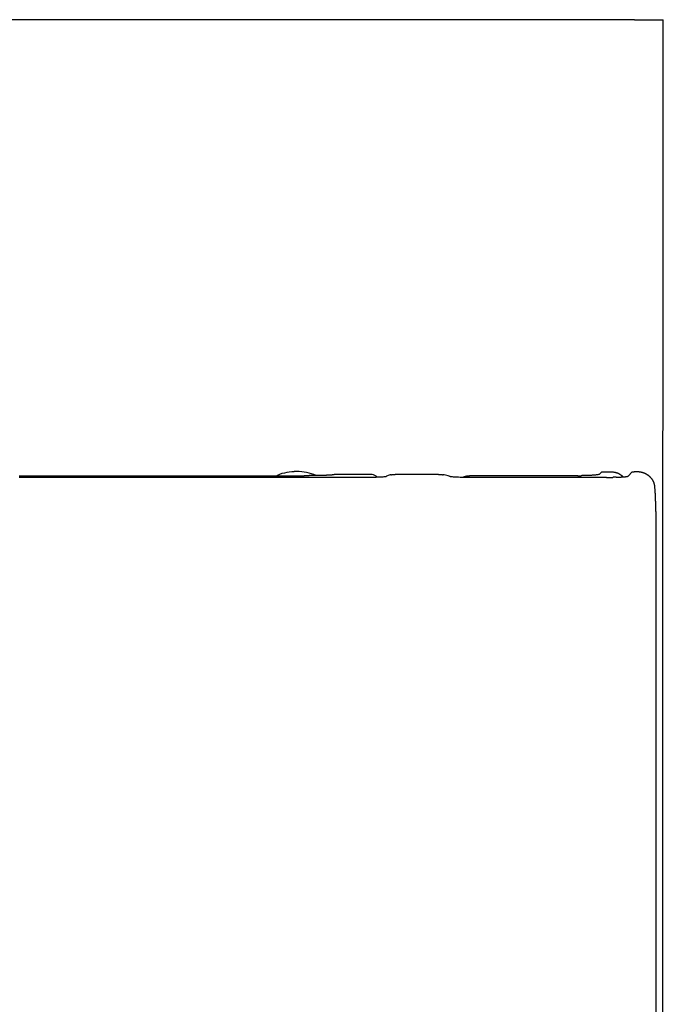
# Model space of a CAD drawing. Header units: millimetres. Extents: x 5228.952 to 5229.312, y 2531.318 to 2531.868.
# Tile 3 of 3: x 5229.132 to 5229.312, y 2531.593 to 2531.868. Entities that reach past the tile are written whole.
import ezdxf

# ---------------------------------------------------------------- set-up
doc = ezdxf.new("R2010")
doc.units = ezdxf.units.MM
doc.layers.add('SANINDUSA', color=3, linetype='Continuous')

msp = doc.modelspace()

# ---------------------------------------------------------------- linework, layer by layer
at = {"layer": 'SANINDUSA'}
for p, q in [((5229.30371, 2531.86815), (5228.96036, 2531.86815)), ((5229.29451, 2531.74182), (5229.29387, 2531.74118)), ((5229.29451, 2531.74182), (5229.29653, 2531.74182)), ((5229.30301, 2531.74182), (5229.30188, 2531.74069)), ((5229.30301, 2531.74182), (5229.30354, 2531.74182)), ((5229.13187, 2531.74079), (5229.21145, 2531.74079)), ((5229.23002, 2531.7403), (5229.13187, 2531.7403)), ((5229.22965, 2531.74116), (5229.21992, 2531.74116)), ((5229.23042, 2531.7403), (5229.23002, 2531.7403)), ((5229.23081, 2531.7403), (5229.23042, 2531.7403)), ((5229.2312, 2531.74031), (5229.23081, 2531.7403)), ((5229.23158, 2531.74032), (5229.2312, 2531.74031)), ((5229.2319, 2531.74033), (5229.23158, 2531.74032)), ((5229.2322, 2531.74034), (5229.2319, 2531.74033)), ((5229.23257, 2531.74036), (5229.2322, 2531.74034)), ((5229.23292, 2531.74038), (5229.23257, 2531.74036)), ((5229.2332, 2531.74039), (5229.23292, 2531.74038)), ((5229.23346, 2531.74041), (5229.2332, 2531.74039)), ((5229.23369, 2531.74044), (5229.23346, 2531.74041)), ((5229.23389, 2531.74046), (5229.23369, 2531.74044)), ((5229.23407, 2531.74048), (5229.23389, 2531.74046)), ((5229.23422, 2531.74051), (5229.23407, 2531.74048)), ((5229.23433, 2531.74053), (5229.23422, 2531.74051)), ((5229.23439, 2531.74056), (5229.23433, 2531.74053)), ((5229.23448, 2531.74061), (5229.23439, 2531.74056)), ((5229.23469, 2531.74072), (5229.23448, 2531.74061)), ((5229.23492, 2531.74082), (5229.23469, 2531.74072)), ((5229.23516, 2531.74091), (5229.23492, 2531.74082)), ((5229.23542, 2531.74098), (5229.23516, 2531.74091)), ((5229.23569, 2531.74105), (5229.23542, 2531.74098)), ((5229.24895, 2531.74116), (5229.23685, 2531.74116)), ((5229.25058, 2531.74098), (5229.25024, 2531.74105)), ((5229.25093, 2531.74091), (5229.25058, 2531.74098)), ((5229.25127, 2531.74082), (5229.25093, 2531.74091)), ((5229.25162, 2531.74072), (5229.25127, 2531.74082)), ((5229.25195, 2531.74061), (5229.25162, 2531.74072)), ((5229.25216, 2531.74054), (5229.25195, 2531.74061)), ((5229.25224, 2531.74052), (5229.25216, 2531.74054)), ((5229.25235, 2531.74049), (5229.25224, 2531.74052)), ((5229.25251, 2531.74047), (5229.25235, 2531.74049)), ((5229.25269, 2531.74045), (5229.25251, 2531.74047)), ((5229.2529, 2531.74042), (5229.25269, 2531.74045)), ((5229.25314, 2531.7404), (5229.2529, 2531.74042)), ((5229.25341, 2531.74039), (5229.25314, 2531.7404)), ((5229.25369, 2531.74037), (5229.25341, 2531.74039)), ((5229.25405, 2531.74035), (5229.25369, 2531.74037)), ((5229.25451, 2531.74033), (5229.25405, 2531.74035)), ((5229.255, 2531.74032), (5229.25451, 2531.74033)), ((5229.25536, 2531.74031), (5229.255, 2531.74032)), ((5229.25574, 2531.7403), (5229.25536, 2531.74031)), ((5229.25612, 2531.7403), (5229.25574, 2531.7403)), ((5229.2565, 2531.7403), (5229.25612, 2531.7403)), ((5229.2959, 2531.7403), (5229.2565, 2531.7403)), ((5229.28789, 2531.74079), (5229.25757, 2531.74079)), ((5229.28789, 2531.74079), (5229.28803, 2531.74079)), ((5229.28803, 2531.74079), (5229.28817, 2531.74079)), ((5229.28817, 2531.74079), (5229.28831, 2531.74079)), ((5229.28831, 2531.74079), (5229.28845, 2531.74079)), ((5229.28845, 2531.74079), (5229.28859, 2531.74079)), ((5229.28859, 2531.74079), (5229.28873, 2531.74079)), ((5229.28873, 2531.74079), (5229.28887, 2531.7408)), ((5229.28887, 2531.7408), (5229.28901, 2531.7408)), ((5229.29077, 2531.74084), (5229.29068, 2531.74084)), ((5229.29087, 2531.74085), (5229.29077, 2531.74084)), ((5229.29801, 2531.74033), (5229.29797, 2531.74033)), ((5229.30971, 2531.72851), (5229.30971, 2531.72871)), ((5229.30971, 2531.72831), (5229.30971, 2531.72851)), ((5229.30971, 2531.72811), (5229.30971, 2531.72831)), ((5229.30972, 2531.7279), (5229.30971, 2531.72811)), ((5229.30972, 2531.7277), (5229.30972, 2531.7279)), ((5229.30972, 2531.7275), (5229.30972, 2531.7277)), ((5229.30972, 2531.72729), (5229.30972, 2531.7275)), ((5229.30972, 2531.72709), (5229.30972, 2531.72729)), ((5229.30972, 2531.72688), (5229.30972, 2531.72709)), ((5229.30972, 2531.72668), (5229.30972, 2531.72688)), ((5229.30973, 2531.72647), (5229.30972, 2531.72668)), ((5229.30973, 2531.72627), (5229.30973, 2531.72647)), ((5229.30973, 2531.72586), (5229.30973, 2531.72627)), ((5229.30974, 2531.49722), (5229.30973, 2531.72586))]:
    msp.add_line(p, q, dxfattribs=at)
at = {"layer": 'SANINDUSA', "flags": 128}
for points in [[(5229.23645, 2531.74115), (5229.2365, 2531.74115), (5229.23655, 2531.74115)], [(5229.23655, 2531.74115), (5229.2366, 2531.74115), (5229.23665, 2531.74116)], [(5229.23665, 2531.74116), (5229.2367, 2531.74116), (5229.23675, 2531.74116)], [(5229.23675, 2531.74116), (5229.2368, 2531.74116), (5229.23685, 2531.74116)], [(5229.29782, 2531.74033), (5229.29778, 2531.74033), (5229.29773, 2531.74033)], [(5229.29792, 2531.74033), (5229.29787, 2531.74033), (5229.29782, 2531.74033)], [(5229.29797, 2531.74033), (5229.29796, 2531.74033), (5229.29792, 2531.74033)], [(5229.29814, 2531.74033), (5229.29805, 2531.74033), (5229.29801, 2531.74033)], [(5229.29844, 2531.74034), (5229.2984, 2531.74034), (5229.2983, 2531.74033)], [(5229.29851, 2531.74034), (5229.29847, 2531.74034), (5229.29844, 2531.74034)], [(5229.29859, 2531.74034), (5229.29855, 2531.74034), (5229.29851, 2531.74034)]]:
    msp.add_lwpolyline(points, dxfattribs=at)
at = {"layer": 'SANINDUSA'}
for points, knots in [([(5229.30371, 2531.86815), (5229.30461, 2531.86815), (5229.30641, 2531.86815), (5229.30881, 2531.86815), (5229.31061, 2531.86815), (5229.31161, 2531.86815), (5229.31163, 2531.86815), (5229.31163, 2531.86815)], [0, 0, 0, 0, 0.214724, 0.429449, 0.644174, 0.858898, 1, 1, 1, 1]), ([(5229.13204, 2531.31813), (5229.13315, 2531.31815), (5229.13702, 2531.3182), (5229.14338, 2531.31851), (5229.15092, 2531.31908), (5229.15785, 2531.31988), (5229.16456, 2531.32093), (5229.17124, 2531.3223), (5229.17818, 2531.32399), (5229.18524, 2531.32603), (5229.19239, 2531.32841), (5229.19944, 2531.3311), (5229.20637, 2531.33408), (5229.21315, 2531.33734), (5229.21977, 2531.34088), (5229.22621, 2531.34468), (5229.23246, 2531.34873), (5229.23855, 2531.35305), (5229.24447, 2531.35765), (5229.25023, 2531.3625), (5229.2558, 2531.36761), (5229.26116, 2531.37296), (5229.26631, 2531.37854), (5229.27123, 2531.38434), (5229.27591, 2531.39033), (5229.28032, 2531.39651), (5229.28447, 2531.40285), (5229.28833, 2531.40934), (5229.2919, 2531.41596), (5229.29517, 2531.4227), (5229.29814, 2531.42953), (5229.3008, 2531.43646), (5229.30317, 2531.44352), (5229.30527, 2531.45071), (5229.30707, 2531.45802), (5229.30858, 2531.46542), (5229.30977, 2531.47287), (5229.31066, 2531.48035), (5229.31121, 2531.4878), (5229.31147, 2531.49544), (5229.31155, 2531.5041), (5229.31148, 2531.51671), (5229.31154, 2531.53696), (5229.31152, 2531.63611), (5229.3116, 2531.72888), (5229.31168, 2531.81131)], [0, 0, 0, 0, 0.005608, 0.019501, 0.032059, 0.043673, 0.054617, 0.066267, 0.078007, 0.090616, 0.103266, 0.115938, 0.128609, 0.141254, 0.153855, 0.166393, 0.178874, 0.191393, 0.203978, 0.21662, 0.229309, 0.242035, 0.254786, 0.26755, 0.280313, 0.293059, 0.305777, 0.318457, 0.331088, 0.343661, 0.35617, 0.368594, 0.381048, 0.393646, 0.406301, 0.418986, 0.431671, 0.444319, 0.4569, 0.469258, 0.48283, 0.500549, 0.532739, 0.584819, 1, 1, 1, 1]), ([(5229.21477, 2531.74087), (5229.2139, 2531.74117), (5229.21216, 2531.74178), (5229.20937, 2531.74203), (5229.20662, 2531.74172), (5229.20474, 2531.74128), (5229.20389, 2531.74082), (5229.20384, 2531.74079)], [0, 0, 0, 0, 0.24529, 0.492903, 0.740515, 0.985806, 1, 1, 1, 1]), ([(5229.21477, 2531.74085), (5229.2139, 2531.74115), (5229.21216, 2531.74176), (5229.20937, 2531.74202), (5229.20662, 2531.74171), (5229.20475, 2531.74127), (5229.2039, 2531.74081), (5229.20387, 2531.74079)], [0, 0, 0, 0, 0.245937, 0.494202, 0.742468, 0.988404, 1, 1, 1, 1]), ([(5229.29653, 2531.74182), (5229.29661, 2531.74183), (5229.29676, 2531.74184), (5229.29698, 2531.74186), (5229.2972, 2531.74186), (5229.29742, 2531.74185), (5229.29764, 2531.74184), (5229.29786, 2531.74181), (5229.29807, 2531.74178), (5229.29821, 2531.74175), (5229.29828, 2531.74173)], [0, 0, 0, 0, 0.125806, 0.251547, 0.377139, 0.5025, 0.627547, 0.752197, 0.876374, 1, 1, 1, 1]), ([(5229.29828, 2531.74173), (5229.29835, 2531.74172), (5229.29849, 2531.74168), (5229.29862, 2531.74164), (5229.29869, 2531.74162)], [0, 0, 0, 0, 0.500688, 1, 1, 1, 1]), ([(5229.29869, 2531.74162), (5229.29876, 2531.74159), (5229.29889, 2531.74155), (5229.29902, 2531.74149), (5229.29908, 2531.74147)], [0, 0, 0, 0, 0.500906, 1, 1, 1, 1]), ([(5229.29908, 2531.74147), (5229.29914, 2531.74144), (5229.29927, 2531.74138), (5229.29939, 2531.74132), (5229.29945, 2531.74129)], [0, 0, 0, 0, 0.501087, 1, 1, 1, 1]), ([(5229.30421, 2531.74186), (5229.30414, 2531.74186), (5229.30399, 2531.74185), (5229.30377, 2531.74184), (5229.30362, 2531.74183), (5229.30354, 2531.74182)], [0, 0, 0, 0, 0.332669, 0.666033, 1, 1, 1, 1]), ([(5229.30459, 2531.74185), (5229.30453, 2531.74185), (5229.3044, 2531.74186), (5229.30428, 2531.74186), (5229.30421, 2531.74186)], [0, 0, 0, 0, 0.49944, 1, 1, 1, 1]), ([(5229.30497, 2531.74182), (5229.3049, 2531.74182), (5229.30478, 2531.74184), (5229.30465, 2531.74184), (5229.30459, 2531.74185)], [0, 0, 0, 0, 0.499335, 1, 1, 1, 1]), ([(5229.30533, 2531.74176), (5229.30527, 2531.74177), (5229.30515, 2531.74179), (5229.30503, 2531.74181), (5229.30497, 2531.74182)], [0, 0, 0, 0, 0.499229, 1, 1, 1, 1]), ([(5229.30569, 2531.74168), (5229.30563, 2531.7417), (5229.30552, 2531.74173), (5229.30539, 2531.74175), (5229.30533, 2531.74176)], [0, 0, 0, 0, 0.499124, 1, 1, 1, 1]), ([(5229.30592, 2531.74162), (5229.30589, 2531.74163), (5229.30581, 2531.74165), (5229.30573, 2531.74167), (5229.30569, 2531.74168)], [0, 0, 0, 0, 0.499243, 1, 1, 1, 1]), ([(5229.30615, 2531.74155), (5229.30611, 2531.74156), (5229.30604, 2531.74159), (5229.30596, 2531.74161), (5229.30592, 2531.74162)], [0, 0, 0, 0, 0.498773, 1, 1, 1, 1]), ([(5229.30637, 2531.74147), (5229.30633, 2531.74148), (5229.30626, 2531.74151), (5229.30619, 2531.74154), (5229.30615, 2531.74155)], [0, 0, 0, 0, 0.498789, 1, 1, 1, 1]), ([(5229.30659, 2531.74138), (5229.30655, 2531.7414), (5229.30648, 2531.74143), (5229.30641, 2531.74145), (5229.30637, 2531.74147)], [0, 0, 0, 0, 0.498807, 1, 1, 1, 1]), ([(5229.3068, 2531.74128), (5229.30676, 2531.7413), (5229.30669, 2531.74133), (5229.30662, 2531.74136), (5229.30659, 2531.74138)], [0, 0, 0, 0, 0.498826, 1, 1, 1, 1]), ([(5229.21208, 2531.74079), (5229.21198, 2531.74079), (5229.21177, 2531.74079), (5229.21156, 2531.74079), (5229.21145, 2531.74079)], [0, 0, 0, 0, 0.496898, 1, 1, 1, 1]), ([(5229.21272, 2531.74079), (5229.21261, 2531.74079), (5229.2124, 2531.74079), (5229.21219, 2531.74079), (5229.21208, 2531.74079)], [0, 0, 0, 0, 0.49693, 1, 1, 1, 1]), ([(5229.21335, 2531.7408), (5229.21324, 2531.7408), (5229.21303, 2531.7408), (5229.21282, 2531.74079), (5229.21272, 2531.74079)], [0, 0, 0, 0, 0.496983, 1, 1, 1, 1]), ([(5229.21397, 2531.7408), (5229.21387, 2531.7408), (5229.21366, 2531.7408), (5229.21345, 2531.7408), (5229.21335, 2531.7408)], [0, 0, 0, 0, 0.4970635, 1, 1, 1, 1]), ([(5229.2146, 2531.74081), (5229.2145, 2531.74081), (5229.21429, 2531.74081), (5229.21408, 2531.7408), (5229.21397, 2531.7408)], [0, 0, 0, 0, 0.497171, 1, 1, 1, 1]), ([(5229.21522, 2531.74082), (5229.21511, 2531.74082), (5229.21491, 2531.74082), (5229.2147, 2531.74081), (5229.2146, 2531.74081)], [0, 0, 0, 0, 0.497323, 1, 1, 1, 1]), ([(5229.21583, 2531.74083), (5229.21573, 2531.74083), (5229.21552, 2531.74083), (5229.21532, 2531.74082), (5229.21522, 2531.74082)], [0, 0, 0, 0, 0.49752, 1, 1, 1, 1]), ([(5229.21643, 2531.74085), (5229.21633, 2531.74084), (5229.21613, 2531.74084), (5229.21593, 2531.74083), (5229.21583, 2531.74083)], [0, 0, 0, 0, 0.497767, 1, 1, 1, 1]), ([(5229.21702, 2531.74086), (5229.21692, 2531.74086), (5229.21673, 2531.74085), (5229.21653, 2531.74085), (5229.21643, 2531.74085)], [0, 0, 0, 0, 0.498067, 1, 1, 1, 1]), ([(5229.21737, 2531.74087), (5229.21731, 2531.74087), (5229.2172, 2531.74087), (5229.21708, 2531.74086), (5229.21702, 2531.74086)], [0, 0, 0, 0, 0.496703, 1, 1, 1, 1]), ([(5229.21771, 2531.74089), (5229.21766, 2531.74088), (5229.21755, 2531.74088), (5229.21743, 2531.74087), (5229.21737, 2531.74087)], [0, 0, 0, 0, 0.496562, 1, 1, 1, 1]), ([(5229.21805, 2531.7409), (5229.21799, 2531.7409), (5229.21788, 2531.74089), (5229.21777, 2531.74089), (5229.21771, 2531.74089)], [0, 0, 0, 0, 0.49653, 1, 1, 1, 1]), ([(5229.21836, 2531.74092), (5229.21831, 2531.74091), (5229.21821, 2531.74091), (5229.2181, 2531.7409), (5229.21805, 2531.7409)], [0, 0, 0, 0, 0.496634, 1, 1, 1, 1]), ([(5229.21866, 2531.74093), (5229.21861, 2531.74093), (5229.21851, 2531.74092), (5229.21841, 2531.74092), (5229.21836, 2531.74092)], [0, 0, 0, 0, 0.496881, 1, 1, 1, 1]), ([(5229.21894, 2531.74095), (5229.21889, 2531.74095), (5229.2188, 2531.74094), (5229.21871, 2531.74094), (5229.21866, 2531.74093)], [0, 0, 0, 0, 0.497297, 1, 1, 1, 1]), ([(5229.21919, 2531.74097), (5229.21915, 2531.74097), (5229.21907, 2531.74096), (5229.21898, 2531.74095), (5229.21894, 2531.74095)], [0, 0, 0, 0, 0.497881, 1, 1, 1, 1]), ([(5229.21938, 2531.74099), (5229.21935, 2531.74099), (5229.21929, 2531.74098), (5229.21923, 2531.74097), (5229.21919, 2531.74097)], [0, 0, 0, 0, 0.500257, 1, 1, 1, 1]), ([(5229.21954, 2531.74101), (5229.21951, 2531.74101), (5229.21946, 2531.741), (5229.21941, 2531.74099), (5229.21938, 2531.74099)], [0, 0, 0, 0, 0.500086, 1, 1, 1, 1]), ([(5229.21967, 2531.74103), (5229.21965, 2531.74103), (5229.21961, 2531.74102), (5229.21956, 2531.74101), (5229.21954, 2531.74101)], [0, 0, 0, 0, 0.4998852, 1, 1, 1, 1]), ([(5229.21978, 2531.74105), (5229.21976, 2531.74105), (5229.21973, 2531.74104), (5229.21969, 2531.74103), (5229.21967, 2531.74103)], [0, 0, 0, 0, 0.4996853, 1, 1, 1, 1]), ([(5229.21985, 2531.74107), (5229.21984, 2531.74107), (5229.21982, 2531.74106), (5229.21979, 2531.74105), (5229.21978, 2531.74105)], [0, 0, 0, 0, 0.499519, 1, 1, 1, 1]), ([(5229.21989, 2531.74109), (5229.21989, 2531.74109), (5229.21988, 2531.74108), (5229.21986, 2531.74107), (5229.21985, 2531.74107)], [0, 0, 0, 0, 0.499419, 1, 1, 1, 1]), ([(5229.21992, 2531.74116), (5229.21992, 2531.74116), (5229.21992, 2531.74115), (5229.21992, 2531.74115), (5229.21992, 2531.74114), (5229.21991, 2531.74113), (5229.21991, 2531.74113), (5229.21991, 2531.74111), (5229.2199, 2531.7411), (5229.2199, 2531.7411), (5229.21989, 2531.74109)], [0, 0, 0, 0, 0.07585, 0.177818, 0.284787, 0.355661, 0.516734, 0.677808, 0.838556, 1, 1, 1, 1]), ([(5229.23194, 2531.74033), (5229.23169, 2531.74053), (5229.23102, 2531.74105), (5229.23017, 2531.74112), (5229.22965, 2531.74116)], [0, 0, 0, 0, 0.388302, 1, 1, 1, 1]), ([(5229.23569, 2531.74105), (5229.23572, 2531.74105), (5229.23578, 2531.74106), (5229.23585, 2531.74107), (5229.23588, 2531.74108)], [0, 0, 0, 0, 0.500046, 1, 1, 1, 1]), ([(5229.23588, 2531.74108), (5229.23591, 2531.74109), (5229.23597, 2531.7411), (5229.23604, 2531.7411), (5229.23607, 2531.74111)], [0, 0, 0, 0, 0.500037, 1, 1, 1, 1]), ([(5229.23607, 2531.74111), (5229.2361, 2531.74111), (5229.23616, 2531.74112), (5229.23623, 2531.74113), (5229.23626, 2531.74113)], [0, 0, 0, 0, 0.500019, 1, 1, 1, 1]), ([(5229.23626, 2531.74113), (5229.23629, 2531.74113), (5229.23636, 2531.74114), (5229.23642, 2531.74114), (5229.23645, 2531.74115)], [0, 0, 0, 0, 0.499974, 1, 1, 1, 1]), ([(5229.24895, 2531.74116), (5229.24898, 2531.74116), (5229.24903, 2531.74116), (5229.24908, 2531.74116), (5229.2491, 2531.74116)], [0, 0, 0, 0, 0.5002467, 1, 1, 1, 1]), ([(5229.2491, 2531.74116), (5229.24913, 2531.74116), (5229.24918, 2531.74116), (5229.24923, 2531.74115), (5229.24925, 2531.74115)], [0, 0, 0, 0, 0.5001354, 1, 1, 1, 1]), ([(5229.24925, 2531.74115), (5229.24928, 2531.74115), (5229.24933, 2531.74115), (5229.24938, 2531.74115), (5229.24941, 2531.74114)], [0, 0, 0, 0, 0.500058, 1, 1, 1, 1]), ([(5229.24941, 2531.74114), (5229.24944, 2531.74114), (5229.24949, 2531.74114), (5229.24954, 2531.74113), (5229.24957, 2531.74113)], [0, 0, 0, 0, 0.500014, 1, 1, 1, 1]), ([(5229.24957, 2531.74113), (5229.2496, 2531.74113), (5229.24965, 2531.74112), (5229.24971, 2531.74112), (5229.24973, 2531.74112)], [0, 0, 0, 0, 0.49999, 1, 1, 1, 1]), ([(5229.24973, 2531.74112), (5229.24976, 2531.74111), (5229.24982, 2531.74111), (5229.24987, 2531.7411), (5229.2499, 2531.7411)], [0, 0, 0, 0, 0.499978, 1, 1, 1, 1]), ([(5229.2499, 2531.7411), (5229.24993, 2531.74109), (5229.24999, 2531.74109), (5229.25004, 2531.74108), (5229.25007, 2531.74107)], [0, 0, 0, 0, 0.4999707, 1, 1, 1, 1]), ([(5229.25007, 2531.74107), (5229.2501, 2531.74107), (5229.25015, 2531.74106), (5229.25021, 2531.74105), (5229.25024, 2531.74105)], [0, 0, 0, 0, 0.499967, 1, 1, 1, 1]), ([(5229.2558, 2531.74037), (5229.25584, 2531.74039), (5229.25593, 2531.74043), (5229.25603, 2531.74047), (5229.25608, 2531.74049)], [0, 0, 0, 0, 0.499994, 1, 1, 1, 1]), ([(5229.25608, 2531.74049), (5229.25612, 2531.74051), (5229.25622, 2531.74055), (5229.25631, 2531.74058), (5229.25636, 2531.7406)], [0, 0, 0, 0, 0.500007, 1, 1, 1, 1]), ([(5229.25636, 2531.7406), (5229.25641, 2531.74062), (5229.25651, 2531.74065), (5229.25661, 2531.74067), (5229.25666, 2531.74068)], [0, 0, 0, 0, 0.499999, 1, 1, 1, 1]), ([(5229.25666, 2531.74068), (5229.25671, 2531.74069), (5229.25681, 2531.74072), (5229.25691, 2531.74073), (5229.25696, 2531.74074)], [0, 0, 0, 0, 0.5, 1, 1, 1, 1]), ([(5229.25696, 2531.74074), (5229.25701, 2531.74075), (5229.25711, 2531.74077), (5229.25721, 2531.74077), (5229.25726, 2531.74078)], [0, 0, 0, 0, 0.500001, 1, 1, 1, 1]), ([(5229.25726, 2531.74078), (5229.25731, 2531.74078), (5229.25741, 2531.74079), (5229.25752, 2531.74079), (5229.25757, 2531.74079)], [0, 0, 0, 0, 0.499505, 1, 1, 1, 1]), ([(5229.29029, 2531.74083), (5229.29022, 2531.74082), (5229.29008, 2531.74082), (5229.28987, 2531.74081), (5229.28966, 2531.74081), (5229.28944, 2531.74081), (5229.28923, 2531.7408), (5229.28908, 2531.7408), (5229.28901, 2531.7408)], [0, 0, 0, 0, 0.1670557, 0.3336458, 0.5000025, 0.6663586, 0.8329471, 1, 1, 1, 1]), ([(5229.29048, 2531.74083), (5229.29045, 2531.74083), (5229.29039, 2531.74083), (5229.29032, 2531.74083), (5229.29029, 2531.74083)], [0, 0, 0, 0, 0.499999, 1, 1, 1, 1]), ([(5229.29068, 2531.74084), (5229.29065, 2531.74084), (5229.29058, 2531.74084), (5229.29052, 2531.74083), (5229.29048, 2531.74083)], [0, 0, 0, 0, 0.5, 1, 1, 1, 1]), ([(5229.29387, 2531.74118), (5229.29387, 2531.74117), (5229.29385, 2531.74116), (5229.29382, 2531.74115), (5229.29378, 2531.74113), (5229.29373, 2531.74111), (5229.29366, 2531.7411), (5229.29355, 2531.74107), (5229.29334, 2531.74103), (5229.29298, 2531.74099), (5229.29255, 2531.74094), (5229.29211, 2531.74091), (5229.29168, 2531.74088), (5229.29129, 2531.74086), (5229.29101, 2531.74085), (5229.29087, 2531.74085)], [0, 0, 0, 0, 0.041801, 0.083458, 0.125039, 0.166615, 0.208256, 0.25003, 0.375049, 0.500161, 0.625027, 0.749985, 0.833376, 0.916527, 1, 1, 1, 1]), ([(5229.2959, 2531.7403), (5229.29593, 2531.7403), (5229.296, 2531.7403), (5229.29606, 2531.7403), (5229.2961, 2531.7403)], [0, 0, 0, 0, 0.5001765, 1, 1, 1, 1]), ([(5229.29773, 2531.74033), (5229.29771, 2531.74032), (5229.29768, 2531.74032), (5229.29765, 2531.74032), (5229.29764, 2531.74032)], [0, 0, 0, 0, 0.500058, 1, 1, 1, 1]), ([(5229.2983, 2531.74033), (5229.29828, 2531.74033), (5229.29822, 2531.74033), (5229.29816, 2531.74033), (5229.29814, 2531.74033)], [0, 0, 0, 0, 0.493831, 1, 1, 1, 1]), ([(5229.29945, 2531.74129), (5229.2995, 2531.74125), (5229.29962, 2531.74118), (5229.29973, 2531.74111), (5229.29979, 2531.74107)], [0, 0, 0, 0, 0.501227, 1, 1, 1, 1]), ([(5229.29979, 2531.74107), (5229.29984, 2531.74104), (5229.29994, 2531.74096), (5229.30008, 2531.74085), (5229.30017, 2531.74076), (5229.30022, 2531.74072)], [0, 0, 0, 0, 0.335328, 0.668811, 1, 1, 1, 1]), ([(5229.30022, 2531.74072), (5229.30026, 2531.74068), (5229.30034, 2531.74061), (5229.30041, 2531.74053), (5229.30045, 2531.74049)], [0, 0, 0, 0, 0.501588, 1, 1, 1, 1]), ([(5229.307, 2531.74118), (5229.30697, 2531.74119), (5229.3069, 2531.74123), (5229.30683, 2531.74127), (5229.3068, 2531.74128)], [0, 0, 0, 0, 0.498846, 1, 1, 1, 1]), ([(5229.3072, 2531.74106), (5229.30716, 2531.74108), (5229.3071, 2531.74112), (5229.30703, 2531.74116), (5229.307, 2531.74118)], [0, 0, 0, 0, 0.4988688, 1, 1, 1, 1]), ([(5229.30739, 2531.74094), (5229.30736, 2531.74096), (5229.30729, 2531.741), (5229.30723, 2531.74104), (5229.3072, 2531.74106)], [0, 0, 0, 0, 0.498455, 1, 1, 1, 1]), ([(5229.30754, 2531.74083), (5229.30752, 2531.74085), (5229.30746, 2531.74089), (5229.30741, 2531.74092), (5229.30739, 2531.74094)], [0, 0, 0, 0, 0.498825, 1, 1, 1, 1]), ([(5229.30782, 2531.74061), (5229.30777, 2531.74065), (5229.30768, 2531.74073), (5229.30759, 2531.7408), (5229.30754, 2531.74083)], [0, 0, 0, 0, 0.49784, 1, 1, 1, 1]), ([(5229.30808, 2531.74038), (5229.30804, 2531.74042), (5229.30795, 2531.7405), (5229.30786, 2531.74058), (5229.30782, 2531.74061)], [0, 0, 0, 0, 0.499709, 1, 1, 1, 1]), ([(5229.30831, 2531.74013), (5229.30828, 2531.74017), (5229.3082, 2531.74026), (5229.30812, 2531.74034), (5229.30808, 2531.74038)], [0, 0, 0, 0, 0.499986, 1, 1, 1, 1]), ([(5229.30853, 2531.73986), (5229.30849, 2531.73991), (5229.30842, 2531.74), (5229.30835, 2531.74008), (5229.30831, 2531.74013)], [0, 0, 0, 0, 0.500036, 1, 1, 1, 1]), ([(5229.30868, 2531.73964), (5229.30866, 2531.73968), (5229.30861, 2531.73975), (5229.30855, 2531.73983), (5229.30853, 2531.73986)], [0, 0, 0, 0, 0.500068, 1, 1, 1, 1]), ([(5229.30882, 2531.73941), (5229.3088, 2531.73945), (5229.30875, 2531.73953), (5229.30871, 2531.7396), (5229.30868, 2531.73964)], [0, 0, 0, 0, 0.500107, 1, 1, 1, 1]), ([(5229.30893, 2531.73921), (5229.30891, 2531.73924), (5229.30888, 2531.73931), (5229.30884, 2531.73938), (5229.30882, 2531.73941)], [0, 0, 0, 0, 0.4998994, 1, 1, 1, 1]), ([(5229.30903, 2531.739), (5229.30902, 2531.73903), (5229.30898, 2531.7391), (5229.30895, 2531.73917), (5229.30893, 2531.73921)], [0, 0, 0, 0, 0.499926, 1, 1, 1, 1]), ([(5229.30912, 2531.73878), (5229.3091, 2531.73882), (5229.30908, 2531.73889), (5229.30905, 2531.73896), (5229.30903, 2531.739)], [0, 0, 0, 0, 0.499954, 1, 1, 1, 1]), ([(5229.30919, 2531.73856), (5229.30918, 2531.7386), (5229.30916, 2531.73867), (5229.30913, 2531.73875), (5229.30912, 2531.73878)], [0, 0, 0, 0, 0.499984, 1, 1, 1, 1]), ([(5229.30925, 2531.73834), (5229.30924, 2531.73838), (5229.30922, 2531.73845), (5229.3092, 2531.73853), (5229.30919, 2531.73856)], [0, 0, 0, 0, 0.500017, 1, 1, 1, 1]), ([(5229.3093, 2531.73812), (5229.30929, 2531.73816), (5229.30928, 2531.73823), (5229.30926, 2531.73831), (5229.30925, 2531.73834)], [0, 0, 0, 0, 0.500052, 1, 1, 1, 1]), ([(5229.30934, 2531.73789), (5229.30933, 2531.73793), (5229.30932, 2531.73801), (5229.30931, 2531.73808), (5229.3093, 2531.73812)], [0, 0, 0, 0, 0.5000914, 1, 1, 1, 1]), ([(5229.30936, 2531.73766), (5229.30936, 2531.7377), (5229.30935, 2531.73778), (5229.30934, 2531.73785), (5229.30934, 2531.73789)], [0, 0, 0, 0, 0.500135, 1, 1, 1, 1]), ([(5229.30971, 2531.72871), (5229.30971, 2531.72885), (5229.3097, 2531.72911), (5229.3097, 2531.72949), (5229.30969, 2531.72985), (5229.30968, 2531.73018), (5229.30968, 2531.7305), (5229.30967, 2531.7308), (5229.30966, 2531.7312), (5229.30965, 2531.73168), (5229.30963, 2531.73249), (5229.30959, 2531.73347), (5229.30955, 2531.73445), (5229.30952, 2531.73518), (5229.30949, 2531.73575), (5229.30946, 2531.73628), (5229.30942, 2531.73678), (5229.30939, 2531.73724), (5229.30937, 2531.73752), (5229.30936, 2531.73766)], [0, 0, 0, 0, 0.03974, 0.077012, 0.112119, 0.145367, 0.176994, 0.207176, 0.236084, 0.297591, 0.354496, 0.491063, 0.610699, 0.681517, 0.748439, 0.815372, 0.879343, 0.940758, 1, 1, 1, 1])]:
    msp.add_open_spline(points, degree=3, knots=knots, dxfattribs=at)
for points, degree in [([(5229.31168, 2531.81131), (5229.31171, 2531.86815)], 1), ([(5229.2961, 2531.7403), (5229.29636, 2531.7403), (5229.29642, 2531.7403), (5229.29649, 2531.7403)], 3), ([(5229.29649, 2531.7403), (5229.29655, 2531.7403), (5229.29662, 2531.7403), (5229.29668, 2531.7403)], 3), ([(5229.29668, 2531.7403), (5229.29675, 2531.7403), (5229.29681, 2531.7403), (5229.29687, 2531.7403)], 3), ([(5229.29687, 2531.7403), (5229.29694, 2531.74031), (5229.297, 2531.74031), (5229.29707, 2531.74031)], 3), ([(5229.29707, 2531.74031), (5229.29713, 2531.74031), (5229.29719, 2531.74031), (5229.29726, 2531.74031)], 3), ([(5229.29726, 2531.74031), (5229.29732, 2531.74031), (5229.29738, 2531.74031), (5229.29745, 2531.74031)], 3), ([(5229.29745, 2531.74031), (5229.29751, 2531.74031), (5229.29757, 2531.74032), (5229.29764, 2531.74032)], 3), ([(5229.29859, 2531.74034), (5229.29861, 2531.74034), (5229.29864, 2531.74034), (5229.29866, 2531.74034)], 3), ([(5229.29866, 2531.74034), (5229.29869, 2531.74035), (5229.29871, 2531.74035), (5229.29874, 2531.74035)], 3), ([(5229.29874, 2531.74035), (5229.29878, 2531.74035), (5229.29882, 2531.74035), (5229.29886, 2531.74035)], 3), ([(5229.29886, 2531.74035), (5229.2989, 2531.74036), (5229.29894, 2531.74036), (5229.29898, 2531.74036)], 3), ([(5229.29898, 2531.74036), (5229.29902, 2531.74036), (5229.29906, 2531.74036), (5229.2991, 2531.74036)], 3), ([(5229.2991, 2531.74036), (5229.29914, 2531.74037), (5229.29918, 2531.74037), (5229.29922, 2531.74037)], 3), ([(5229.29922, 2531.74037), (5229.29927, 2531.74037), (5229.29931, 2531.74037), (5229.29936, 2531.74038)], 3), ([(5229.29936, 2531.74038), (5229.2994, 2531.74038), (5229.29945, 2531.74038), (5229.29949, 2531.74038)], 3), ([(5229.29949, 2531.74038), (5229.29954, 2531.74039), (5229.29958, 2531.74039), (5229.29963, 2531.74039)], 3), ([(5229.29963, 2531.74039), (5229.29967, 2531.74039), (5229.29972, 2531.74039), (5229.29976, 2531.7404)], 3), ([(5229.29976, 2531.7404), (5229.2998, 2531.7404), (5229.29985, 2531.7404), (5229.29989, 2531.7404)], 3), ([(5229.29989, 2531.7404), (5229.29992, 2531.74041), (5229.29996, 2531.74041), (5229.29999, 2531.74041)], 3), ([(5229.29999, 2531.74041), (5229.30004, 2531.74042), (5229.30009, 2531.74042), (5229.30014, 2531.74042)], 3), ([(5229.30014, 2531.74042), (5229.30019, 2531.74043), (5229.30024, 2531.74043), (5229.30029, 2531.74043)], 3), ([(5229.30029, 2531.74043), (5229.30034, 2531.74044), (5229.30039, 2531.74044), (5229.30043, 2531.74044)], 3), ([(5229.30043, 2531.74044), (5229.30048, 2531.74045), (5229.30052, 2531.74045), (5229.30057, 2531.74045)], 3), ([(5229.30057, 2531.74045), (5229.30061, 2531.74046), (5229.30065, 2531.74046), (5229.30069, 2531.74047)], 3), ([(5229.30069, 2531.74047), (5229.30073, 2531.74047), (5229.30077, 2531.74047), (5229.30081, 2531.74048)], 3), ([(5229.30081, 2531.74048), (5229.30085, 2531.74048), (5229.30088, 2531.74048), (5229.30092, 2531.74049)], 3), ([(5229.30092, 2531.74049), (5229.30096, 2531.74049), (5229.30099, 2531.7405), (5229.30103, 2531.7405)], 3), ([(5229.30103, 2531.7405), (5229.30106, 2531.7405), (5229.3011, 2531.74051), (5229.30113, 2531.74051)], 3), ([(5229.30113, 2531.74051), (5229.30116, 2531.74052), (5229.30119, 2531.74052), (5229.30123, 2531.74053)], 3), ([(5229.30123, 2531.74053), (5229.30126, 2531.74053), (5229.30129, 2531.74053), (5229.30132, 2531.74054)], 3), ([(5229.30132, 2531.74054), (5229.30135, 2531.74054), (5229.30137, 2531.74055), (5229.3014, 2531.74055)], 3), ([(5229.3014, 2531.74055), (5229.30143, 2531.74056), (5229.30146, 2531.74056), (5229.30148, 2531.74056)], 3), ([(5229.30148, 2531.74056), (5229.30151, 2531.74057), (5229.30153, 2531.74057), (5229.30155, 2531.74058)], 3), ([(5229.30155, 2531.74058), (5229.30158, 2531.74058), (5229.3016, 2531.74059), (5229.30162, 2531.74059)], 3), ([(5229.30162, 2531.74059), (5229.30164, 2531.7406), (5229.30166, 2531.7406), (5229.30168, 2531.7406)], 3), ([(5229.30168, 2531.7406), (5229.3017, 2531.74061), (5229.30171, 2531.74061), (5229.30173, 2531.74062)], 3), ([(5229.30173, 2531.74062), (5229.30174, 2531.74062), (5229.30176, 2531.74063), (5229.30177, 2531.74063)], 3), ([(5229.30177, 2531.74063), (5229.30179, 2531.74064), (5229.3018, 2531.74064), (5229.30181, 2531.74065)], 3), ([(5229.30181, 2531.74065), (5229.30182, 2531.74065), (5229.30183, 2531.74066), (5229.30184, 2531.74066)], 3), ([(5229.30184, 2531.74066), (5229.30185, 2531.74067), (5229.30186, 2531.74067), (5229.30187, 2531.74067)], 3), ([(5229.30187, 2531.74067), (5229.30187, 2531.74068), (5229.30188, 2531.74068), (5229.30188, 2531.74069)], 3)]:
    msp.add_open_spline(points, degree=degree, dxfattribs=at)

doc.saveas('drawing.dxf')
